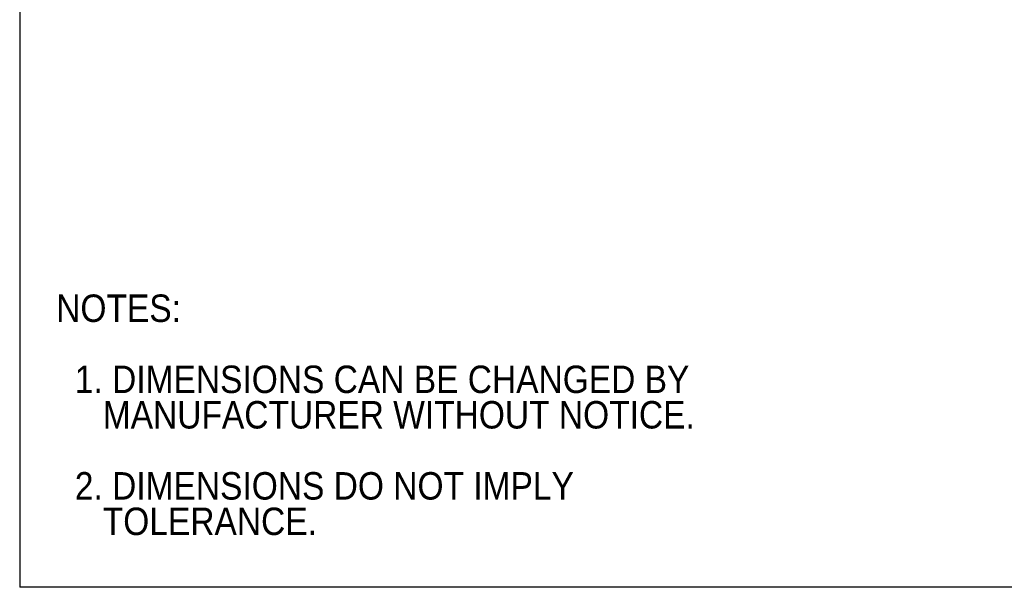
# Model space of a CAD drawing. Header units: millimetres. Extents: x 0 to 279, y 0 to 216.
# Tile 1 of 4: x 0 to 137, y 0 to 79. Entities that reach past the tile are written whole.
import ezdxf

# ---------------------------------------------------------------- set-up
doc = ezdxf.new("R2010")
doc.units = ezdxf.units.MM
doc.linetypes.add('SLD-Solid', pattern=[0])
doc.layers.add('SLD-DEFPOINTS', color=7, linetype='Continuous')
doc.layers.add('TEXT', color=140, linetype='SLD-Solid', lineweight=25)
doc.styles.add('SLDTEXTSTYLE0', font='GOTHIC.TTF', dxfattribs={"width": 0.913})

# ---------------------------------------------------------------- blocks, each defined once
blk = doc.blocks.new('Block2')
at = {"color": 7, "linetype": 'SLD-Solid', "lineweight": 18}
for p, q in [((0, 0), (0, 215.9)), ((279.4, 0), (0, 0))]:
    blk.add_line(p, q, dxfattribs=at)
blk = doc.blocks.new('SW_NOTE_0_2')
at = {"layer": 'TEXT', "color": 0, "char_height": 3.81, "attachment_point": 1, "style": 'SLDTEXTSTYLE0'}
for s, insert in [('NOTES:', (0, 4.87)), ('  1. DIMENSIONS CAN BE CHANGED BY     ', (0, -4.99)), ('     MANUFACTURER WITHOUT NOTICE.', (0, -9.91)), ('  2. DIMENSIONS DO NOT IMPLY ', (0, -19.77)), ('     TOLERANCE.', (0, -24.69))]:
    blk.add_mtext(s, dxfattribs=dict(at, insert=insert))

msp = doc.modelspace()

# ---------------------------------------------------------------- linework, layer by layer
at = {"color": 7, "linetype": 'SLD-Solid'}
for p in [(0, 215.9), (279.4, 0)]:
    msp.add_line(p, (0, 0), dxfattribs=at)

# ---------------------------------------------------------------- block references
at = {"layer": 'SLD-DEFPOINTS'}
msp.add_blockref('Block2', (0, 0), dxfattribs=at)
at = {"layer": 'TEXT'}
msp.add_blockref('SW_NOTE_0_2', (5.07, 35.75), dxfattribs=at)

doc.saveas('drawing.dxf')
